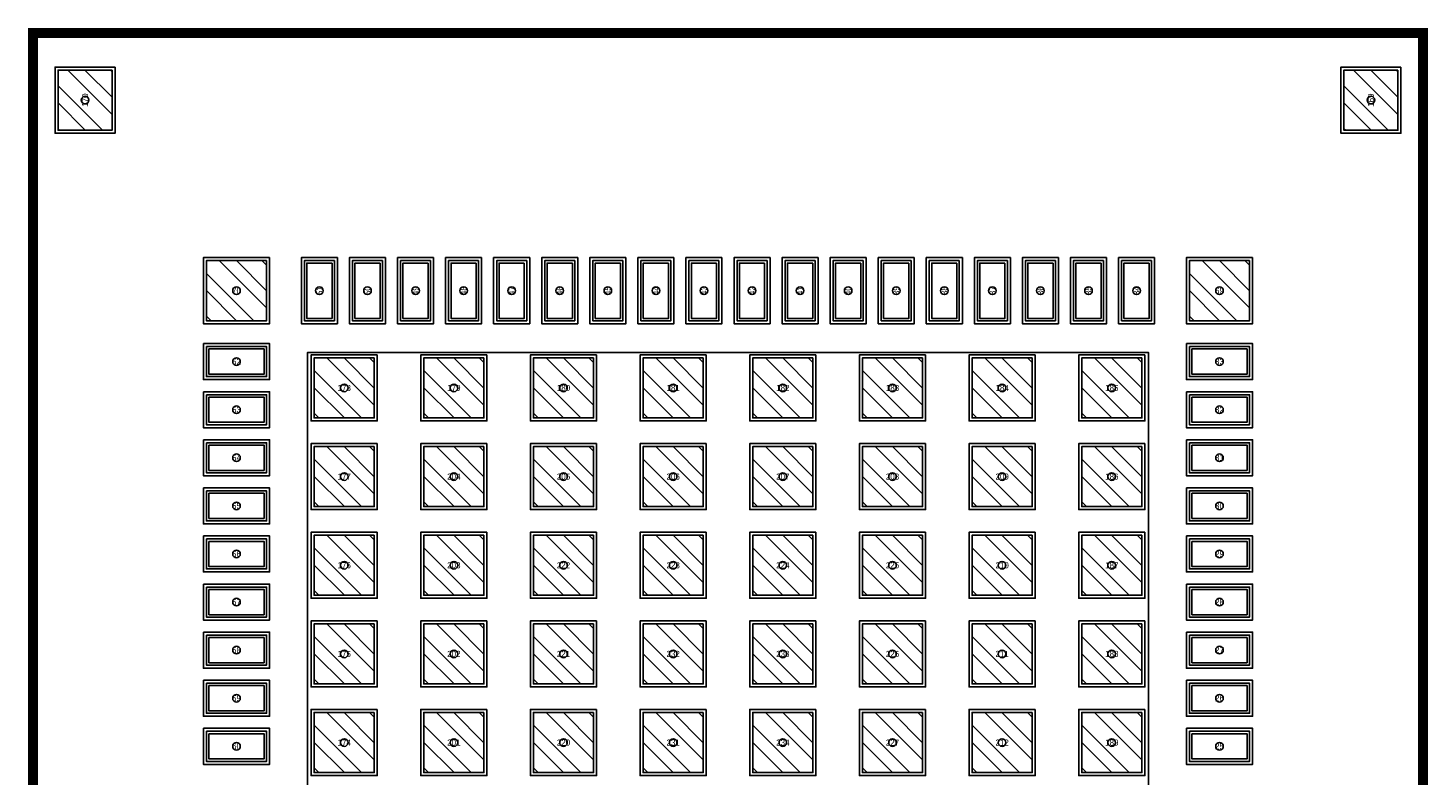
# Model space of a CAD drawing. Header units: metres. Extents: x -11.6 to 11.6, y -12.4 to 11.1.
# Tile 2 of 2: x -11.6 to 11.6, y -1.3 to 11.1. Entities that reach past the tile are written whole.
import ezdxf
from ezdxf.enums import TextEntityAlignment as Align

# ---------------------------------------------------------------- set-up
doc = ezdxf.new("R2010")
doc.units = ezdxf.units.M

msp = doc.modelspace()

# ---------------------------------------------------------------- linework, layer by layer
at = {"layer": 'DRAWING'}
msp.add_lwpolyline([(-11.5, 11), (11.5, 11), (11.5, -11), (-11.5, -11), (-11.5, 11)], dxfattribs=at)
at = {"layer": 'PAD'}
for points in [[(-10.25, 10.45), (-10.25, 9.45), (-11.15, 9.45), (-11.15, 10.45), (-10.25, 10.45)], [(11.15, 10.45), (11.15, 9.45), (10.25, 9.45), (10.25, 10.45), (11.15, 10.45)], [(-7.68, 7.28), (-7.68, 6.28), (-8.68, 6.28), (-8.68, 7.28), (-7.68, 7.28)], [(-6.55, 7.28), (-6.55, 6.28), (-7.05, 6.28), (-7.05, 7.28), (-6.55, 7.28)], [(-5.75, 7.28), (-5.75, 6.28), (-6.25, 6.28), (-6.25, 7.28), (-5.75, 7.28)], [(-4.95, 7.28), (-4.95, 6.28), (-5.45, 6.28), (-5.45, 7.28), (-4.95, 7.28)], [(-4.15, 7.28), (-4.15, 6.28), (-4.65, 6.28), (-4.65, 7.28), (-4.15, 7.28)], [(-3.35, 7.28), (-3.35, 6.28), (-3.85, 6.28), (-3.85, 7.28), (-3.35, 7.28)], [(-2.55, 7.28), (-2.55, 6.28), (-3.05, 6.28), (-3.05, 7.28), (-2.55, 7.28)], [(-1.75, 7.28), (-1.75, 6.28), (-2.25, 6.28), (-2.25, 7.28), (-1.75, 7.28)], [(-0.95, 7.28), (-0.95, 6.28), (-1.45, 6.28), (-1.45, 7.28), (-0.95, 7.28)], [(-0.15, 7.28), (-0.15, 6.28), (-0.65, 6.28), (-0.65, 7.28), (-0.15, 7.28)], [(0.65, 7.28), (0.65, 6.28), (0.15, 6.28), (0.15, 7.28), (0.65, 7.28)], [(1.45, 7.28), (1.45, 6.28), (0.95, 6.28), (0.95, 7.28), (1.45, 7.28)], [(2.25, 7.28), (2.25, 6.28), (1.75, 6.28), (1.75, 7.28), (2.25, 7.28)], [(3.05, 7.28), (3.05, 6.28), (2.55, 6.28), (2.55, 7.28), (3.05, 7.28)], [(3.85, 7.28), (3.85, 6.28), (3.35, 6.28), (3.35, 7.28), (3.85, 7.28)], [(4.65, 7.28), (4.65, 6.28), (4.15, 6.28), (4.15, 7.28), (4.65, 7.28)], [(5.45, 7.28), (5.45, 6.28), (4.95, 6.28), (4.95, 7.28), (5.45, 7.28)], [(6.25, 7.28), (6.25, 6.28), (5.75, 6.28), (5.75, 7.28), (6.25, 7.28)], [(7.05, 7.28), (7.05, 6.28), (6.55, 6.28), (6.55, 7.28), (7.05, 7.28)], [(8.68, 7.28), (8.68, 6.28), (7.68, 6.28), (7.68, 7.28), (8.68, 7.28)], [(-8.68, 5.85), (-7.68, 5.85), (-7.68, 5.35), (-8.68, 5.35), (-8.68, 5.85)], [(7.68, 5.85), (8.68, 5.85), (8.68, 5.35), (7.68, 5.35), (7.68, 5.85)], [(-5.8875, 5.6625), (-5.8875, 4.6625), (-6.8875, 4.6625), (-6.8875, 5.6625), (-5.8875, 5.6625)], [(-4.0625, 5.6625), (-4.0625, 4.6625), (-5.0625, 4.6625), (-5.0625, 5.6625), (-4.0625, 5.6625)], [(-2.2375, 5.6625), (-2.2375, 4.6625), (-3.2375, 4.6625), (-3.2375, 5.6625), (-2.2375, 5.6625)], [(-0.4125, 5.6625), (-0.4125, 4.6625), (-1.4125, 4.6625), (-1.4125, 5.6625), (-0.4125, 5.6625)], [(1.4125, 5.6625), (1.4125, 4.6625), (0.4125, 4.6625), (0.4125, 5.6625), (1.4125, 5.6625)], [(3.2375, 5.6625), (3.2375, 4.6625), (2.2375, 4.6625), (2.2375, 5.6625), (3.2375, 5.6625)], [(5.0625, 5.6625), (5.0625, 4.6625), (4.0625, 4.6625), (4.0625, 5.6625), (5.0625, 5.6625)], [(6.8875, 5.6625), (6.8875, 4.6625), (5.8875, 4.6625), (5.8875, 5.6625), (6.8875, 5.6625)], [(-8.68, 5.05), (-7.68, 5.05), (-7.68, 4.55), (-8.68, 4.55), (-8.68, 5.05)], [(7.68, 5.05), (8.68, 5.05), (8.68, 4.55), (7.68, 4.55), (7.68, 5.05)], [(-8.68, 4.25), (-7.68, 4.25), (-7.68, 3.75), (-8.68, 3.75), (-8.68, 4.25)], [(7.68, 4.25), (8.68, 4.25), (8.68, 3.75), (7.68, 3.75), (7.68, 4.25)], [(-5.8875, 4.1875), (-5.8875, 3.1875), (-6.8875, 3.1875), (-6.8875, 4.1875), (-5.8875, 4.1875)], [(-4.0625, 4.1875), (-4.0625, 3.1875), (-5.0625, 3.1875), (-5.0625, 4.1875), (-4.0625, 4.1875)], [(-2.2375, 4.1875), (-2.2375, 3.1875), (-3.2375, 3.1875), (-3.2375, 4.1875), (-2.2375, 4.1875)], [(-0.4125, 4.1875), (-0.4125, 3.1875), (-1.4125, 3.1875), (-1.4125, 4.1875), (-0.4125, 4.1875)], [(1.4125, 4.1875), (1.4125, 3.1875), (0.4125, 3.1875), (0.4125, 4.1875), (1.4125, 4.1875)], [(3.2375, 4.1875), (3.2375, 3.1875), (2.2375, 3.1875), (2.2375, 4.1875), (3.2375, 4.1875)], [(5.0625, 4.1875), (5.0625, 3.1875), (4.0625, 3.1875), (4.0625, 4.1875), (5.0625, 4.1875)], [(6.8875, 4.1875), (6.8875, 3.1875), (5.8875, 3.1875), (5.8875, 4.1875), (6.8875, 4.1875)], [(-8.68, 3.45), (-7.68, 3.45), (-7.68, 2.95), (-8.68, 2.95), (-8.68, 3.45)], [(7.68, 3.45), (8.68, 3.45), (8.68, 2.95), (7.68, 2.95), (7.68, 3.45)], [(-8.68, 2.65), (-7.68, 2.65), (-7.68, 2.15), (-8.68, 2.15), (-8.68, 2.65)], [(-5.8875, 2.7125), (-5.8875, 1.7125), (-6.8875, 1.7125), (-6.8875, 2.7125), (-5.8875, 2.7125)], [(-4.0625, 2.7125), (-4.0625, 1.7125), (-5.0625, 1.7125), (-5.0625, 2.7125), (-4.0625, 2.7125)], [(-2.2375, 2.7125), (-2.2375, 1.7125), (-3.2375, 1.7125), (-3.2375, 2.7125), (-2.2375, 2.7125)], [(-0.4125, 2.7125), (-0.4125, 1.7125), (-1.4125, 1.7125), (-1.4125, 2.7125), (-0.4125, 2.7125)], [(1.4125, 2.7125), (1.4125, 1.7125), (0.4125, 1.7125), (0.4125, 2.7125), (1.4125, 2.7125)], [(3.2375, 2.7125), (3.2375, 1.7125), (2.2375, 1.7125), (2.2375, 2.7125), (3.2375, 2.7125)], [(5.0625, 2.7125), (5.0625, 1.7125), (4.0625, 1.7125), (4.0625, 2.7125), (5.0625, 2.7125)], [(6.8875, 2.7125), (6.8875, 1.7125), (5.8875, 1.7125), (5.8875, 2.7125), (6.8875, 2.7125)], [(7.68, 2.65), (8.68, 2.65), (8.68, 2.15), (7.68, 2.15), (7.68, 2.65)], [(-8.68, 1.85), (-7.68, 1.85), (-7.68, 1.35), (-8.68, 1.35), (-8.68, 1.85)], [(7.68, 1.85), (8.68, 1.85), (8.68, 1.35), (7.68, 1.35), (7.68, 1.85)], [(-5.8875, 1.2375), (-5.8875, 0.2375), (-6.8875, 0.2375), (-6.8875, 1.2375), (-5.8875, 1.2375)], [(-4.0625, 1.2375), (-4.0625, 0.2375), (-5.0625, 0.2375), (-5.0625, 1.2375), (-4.0625, 1.2375)], [(-2.2375, 1.2375), (-2.2375, 0.2375), (-3.2375, 0.2375), (-3.2375, 1.2375), (-2.2375, 1.2375)], [(-0.4125, 1.2375), (-0.4125, 0.2375), (-1.4125, 0.2375), (-1.4125, 1.2375), (-0.4125, 1.2375)], [(1.4125, 1.2375), (1.4125, 0.2375), (0.4125, 0.2375), (0.4125, 1.2375), (1.4125, 1.2375)], [(3.2375, 1.2375), (3.2375, 0.2375), (2.2375, 0.2375), (2.2375, 1.2375), (3.2375, 1.2375)], [(5.0625, 1.2375), (5.0625, 0.2375), (4.0625, 0.2375), (4.0625, 1.2375), (5.0625, 1.2375)], [(6.8875, 1.2375), (6.8875, 0.2375), (5.8875, 0.2375), (5.8875, 1.2375), (6.8875, 1.2375)], [(-8.68, 1.05), (-7.68, 1.05), (-7.68, 0.55), (-8.68, 0.55), (-8.68, 1.05)], [(7.68, 1.05), (8.68, 1.05), (8.68, 0.55), (7.68, 0.55), (7.68, 1.05)], [(-8.68, 0.25), (-7.68, 0.25), (-7.68, -0.25), (-8.68, -0.25), (-8.68, 0.25)], [(7.68, 0.25), (8.68, 0.25), (8.68, -0.25), (7.68, -0.25), (7.68, 0.25)], [(-5.8875, -0.2375), (-5.8875, -1.2375), (-6.8875, -1.2375), (-6.8875, -0.2375), (-5.8875, -0.2375)], [(-4.0625, -0.2375), (-4.0625, -1.2375), (-5.0625, -1.2375), (-5.0625, -0.2375), (-4.0625, -0.2375)], [(-2.2375, -0.2375), (-2.2375, -1.2375), (-3.2375, -1.2375), (-3.2375, -0.2375), (-2.2375, -0.2375)], [(-0.4125, -0.2375), (-0.4125, -1.2375), (-1.4125, -1.2375), (-1.4125, -0.2375), (-0.4125, -0.2375)], [(1.4125, -0.2375), (1.4125, -1.2375), (0.4125, -1.2375), (0.4125, -0.2375), (1.4125, -0.2375)], [(3.2375, -0.2375), (3.2375, -1.2375), (2.2375, -1.2375), (2.2375, -0.2375), (3.2375, -0.2375)], [(5.0625, -0.2375), (5.0625, -1.2375), (4.0625, -1.2375), (4.0625, -0.2375), (5.0625, -0.2375)], [(6.8875, -0.2375), (6.8875, -1.2375), (5.8875, -1.2375), (5.8875, -0.2375), (6.8875, -0.2375)], [(-8.68, -0.55), (-7.68, -0.55), (-7.68, -1.05), (-8.68, -1.05), (-8.68, -0.55)], [(7.68, -0.55), (8.68, -0.55), (8.68, -1.05), (7.68, -1.05), (7.68, -0.55)]]:
    msp.add_lwpolyline(points, dxfattribs=at)
at = {"layer": 'PASTE_MASK'}
for points in [[(-10.9875, 10.45), (-10.25, 9.7125), (-10.25, 9.45), (-10.4125, 9.45), (-11.15, 10.1875), (-11.15, 10.45), (-10.9875, 10.45)], [(-10.25, 9.9975), (-10.7025, 10.45), (-10.2775, 10.45), (-10.25, 10.4225), (-10.25, 9.9975)], [(10.4125, 10.45), (11.15, 9.7125), (11.15, 9.45), (10.9875, 9.45), (10.25, 10.1875), (10.25, 10.45), (10.4125, 10.45)], [(11.15, 9.9975), (10.6975, 10.45), (11.1225, 10.45), (11.15, 10.4225), (11.15, 9.9975)], [(-11.15, 9.9025), (-10.6975, 9.45), (-11.125, 9.45), (-11.15, 9.475), (-11.15, 9.9025)], [(10.25, 9.9025), (10.7025, 9.45), (10.275, 9.45), (10.25, 9.475), (10.25, 9.9025)], [(-8.4675, 7.28), (-7.68, 6.4925), (-7.68, 6.28), (-7.8925, 6.28), (-8.68, 7.0675), (-8.68, 7.28), (-8.4675, 7.28)], [(-7.68, 6.7775), (-8.1825, 7.28), (-7.7575, 7.28), (-7.68, 7.2025), (-7.68, 6.7775)], [(-6.59, 7.24), (-6.59, 6.32), (-7.01, 6.32), (-7.01, 7.24), (-6.59, 7.24)], [(-5.79, 7.24), (-5.79, 6.32), (-6.21, 6.32), (-6.21, 7.24), (-5.79, 7.24)], [(-4.99, 7.24), (-4.99, 6.32), (-5.41, 6.32), (-5.41, 7.24), (-4.99, 7.24)], [(-4.19, 7.24), (-4.19, 6.32), (-4.61, 6.32), (-4.61, 7.24), (-4.19, 7.24)], [(-3.39, 7.24), (-3.39, 6.32), (-3.81, 6.32), (-3.81, 7.24), (-3.39, 7.24)], [(-2.59, 7.24), (-2.59, 6.32), (-3.01, 6.32), (-3.01, 7.24), (-2.59, 7.24)], [(-1.79, 7.24), (-1.79, 6.32), (-2.21, 6.32), (-2.21, 7.24), (-1.79, 7.24)], [(-0.99, 7.24), (-0.99, 6.32), (-1.41, 6.32), (-1.41, 7.24), (-0.99, 7.24)], [(-0.19, 7.24), (-0.19, 6.32), (-0.61, 6.32), (-0.61, 7.24), (-0.19, 7.24)], [(0.61, 7.24), (0.61, 6.32), (0.19, 6.32), (0.19, 7.24), (0.61, 7.24)], [(1.41, 7.24), (1.41, 6.32), (0.99, 6.32), (0.99, 7.24), (1.41, 7.24)], [(2.21, 7.24), (2.21, 6.32), (1.79, 6.32), (1.79, 7.24), (2.21, 7.24)], [(3.01, 7.24), (3.01, 6.32), (2.59, 6.32), (2.59, 7.24), (3.01, 7.24)], [(3.81, 7.24), (3.81, 6.32), (3.39, 6.32), (3.39, 7.24), (3.81, 7.24)], [(4.61, 7.24), (4.61, 6.32), (4.19, 6.32), (4.19, 7.24), (4.61, 7.24)], [(5.41, 7.24), (5.41, 6.32), (4.99, 6.32), (4.99, 7.24), (5.41, 7.24)], [(6.21, 7.24), (6.21, 6.32), (5.79, 6.32), (5.79, 7.24), (6.21, 7.24)], [(7.01, 7.24), (7.01, 6.32), (6.59, 6.32), (6.59, 7.24), (7.01, 7.24)], [(7.8925, 7.28), (8.68, 6.4925), (8.68, 6.28), (8.4675, 6.28), (7.68, 7.0675), (7.68, 7.28), (7.8925, 7.28)], [(8.68, 6.7775), (8.1775, 7.28), (8.6025, 7.28), (8.68, 7.2025), (8.68, 6.7775)], [(-8.68, 6.7825), (-8.1775, 6.28), (-8.6025, 6.28), (-8.68, 6.3575), (-8.68, 6.7825)], [(7.68, 6.7825), (8.1825, 6.28), (7.7575, 6.28), (7.68, 6.3575), (7.68, 6.7825)], [(-8.64, 5.81), (-7.72, 5.81), (-7.72, 5.39), (-8.64, 5.39), (-8.64, 5.81)], [(-6.675, 5.6625), (-5.8875, 4.875), (-5.8875, 4.6625), (-6.1, 4.6625), (-6.8875, 5.45), (-6.8875, 5.6625), (-6.675, 5.6625)], [(-5.8875, 5.16), (-6.39, 5.6625), (-5.965, 5.6625), (-5.8875, 5.585), (-5.8875, 5.16)], [(-4.85, 5.6625), (-4.0625, 4.875), (-4.0625, 4.6625), (-4.275, 4.6625), (-5.0625, 5.45), (-5.0625, 5.6625), (-4.85, 5.6625)], [(-4.0625, 5.16), (-4.565, 5.6625), (-4.14, 5.6625), (-4.0625, 5.585), (-4.0625, 5.16)], [(-3.025, 5.6625), (-2.2375, 4.875), (-2.2375, 4.6625), (-2.45, 4.6625), (-3.2375, 5.45), (-3.2375, 5.6625), (-3.025, 5.6625)], [(-2.2375, 5.16), (-2.74, 5.6625), (-2.315, 5.6625), (-2.2375, 5.585), (-2.2375, 5.16)], [(-1.2, 5.6625), (-0.4125, 4.875), (-0.4125, 4.6625), (-0.625, 4.6625), (-1.4125, 5.45), (-1.4125, 5.6625), (-1.2, 5.6625)], [(-0.4125, 5.16), (-0.915, 5.6625), (-0.49, 5.6625), (-0.4125, 5.585), (-0.4125, 5.16)], [(0.625, 5.6625), (1.4125, 4.875), (1.4125, 4.6625), (1.2, 4.6625), (0.4125, 5.45), (0.4125, 5.6625), (0.625, 5.6625)], [(1.4125, 5.16), (0.91, 5.6625), (1.335, 5.6625), (1.4125, 5.585), (1.4125, 5.16)], [(2.45, 5.6625), (3.2375, 4.875), (3.2375, 4.6625), (3.025, 4.6625), (2.2375, 5.45), (2.2375, 5.6625), (2.45, 5.6625)], [(3.2375, 5.16), (2.735, 5.6625), (3.16, 5.6625), (3.2375, 5.585), (3.2375, 5.16)], [(4.275, 5.6625), (5.0625, 4.875), (5.0625, 4.6625), (4.85, 4.6625), (4.0625, 5.45), (4.0625, 5.6625), (4.275, 5.6625)], [(5.0625, 5.16), (4.56, 5.6625), (4.985, 5.6625), (5.0625, 5.585), (5.0625, 5.16)], [(6.1, 5.6625), (6.8875, 4.875), (6.8875, 4.6625), (6.675, 4.6625), (5.8875, 5.45), (5.8875, 5.6625), (6.1, 5.6625)], [(6.8875, 5.16), (6.385, 5.6625), (6.81, 5.6625), (6.8875, 5.585), (6.8875, 5.16)], [(7.72, 5.81), (8.64, 5.81), (8.64, 5.39), (7.72, 5.39), (7.72, 5.81)], [(-6.8875, 5.165), (-6.385, 4.6625), (-6.81, 4.6625), (-6.8875, 4.74), (-6.8875, 5.165)], [(-5.0625, 5.165), (-4.56, 4.6625), (-4.985, 4.6625), (-5.0625, 4.74), (-5.0625, 5.165)], [(-3.2375, 5.165), (-2.735, 4.6625), (-3.16, 4.6625), (-3.2375, 4.74), (-3.2375, 5.165)], [(-1.4125, 5.165), (-0.91, 4.6625), (-1.335, 4.6625), (-1.4125, 4.74), (-1.4125, 5.165)], [(0.4125, 5.165), (0.915, 4.6625), (0.49, 4.6625), (0.4125, 4.74), (0.4125, 5.165)], [(2.2375, 5.165), (2.74, 4.6625), (2.315, 4.6625), (2.2375, 4.74), (2.2375, 5.165)], [(4.0625, 5.165), (4.565, 4.6625), (4.14, 4.6625), (4.0625, 4.74), (4.0625, 5.165)], [(5.8875, 5.165), (6.39, 4.6625), (5.965, 4.6625), (5.8875, 4.74), (5.8875, 5.165)], [(-8.64, 5.01), (-7.72, 5.01), (-7.72, 4.59), (-8.64, 4.59), (-8.64, 5.01)], [(7.72, 5.01), (8.64, 5.01), (8.64, 4.59), (7.72, 4.59), (7.72, 5.01)], [(-8.64, 4.21), (-7.72, 4.21), (-7.72, 3.79), (-8.64, 3.79), (-8.64, 4.21)], [(7.72, 4.21), (8.64, 4.21), (8.64, 3.79), (7.72, 3.79), (7.72, 4.21)], [(-6.675, 4.1875), (-5.8875, 3.4), (-5.8875, 3.1875), (-6.1, 3.1875), (-6.8875, 3.975), (-6.8875, 4.1875), (-6.675, 4.1875)], [(-5.8875, 3.685), (-6.39, 4.1875), (-5.965, 4.1875), (-5.8875, 4.11), (-5.8875, 3.685)], [(-4.85, 4.1875), (-4.0625, 3.4), (-4.0625, 3.1875), (-4.275, 3.1875), (-5.0625, 3.975), (-5.0625, 4.1875), (-4.85, 4.1875)], [(-4.0625, 3.685), (-4.565, 4.1875), (-4.14, 4.1875), (-4.0625, 4.11), (-4.0625, 3.685)], [(-3.025, 4.1875), (-2.2375, 3.4), (-2.2375, 3.1875), (-2.45, 3.1875), (-3.2375, 3.975), (-3.2375, 4.1875), (-3.025, 4.1875)], [(-2.2375, 3.685), (-2.74, 4.1875), (-2.315, 4.1875), (-2.2375, 4.11), (-2.2375, 3.685)], [(-1.2, 4.1875), (-0.4125, 3.4), (-0.4125, 3.1875), (-0.625, 3.1875), (-1.4125, 3.975), (-1.4125, 4.1875), (-1.2, 4.1875)], [(-0.4125, 3.685), (-0.915, 4.1875), (-0.49, 4.1875), (-0.4125, 4.11), (-0.4125, 3.685)], [(0.625, 4.1875), (1.4125, 3.4), (1.4125, 3.1875), (1.2, 3.1875), (0.4125, 3.975), (0.4125, 4.1875), (0.625, 4.1875)], [(1.4125, 3.685), (0.91, 4.1875), (1.335, 4.1875), (1.4125, 4.11), (1.4125, 3.685)], [(2.45, 4.1875), (3.2375, 3.4), (3.2375, 3.1875), (3.025, 3.1875), (2.2375, 3.975), (2.2375, 4.1875), (2.45, 4.1875)], [(3.2375, 3.685), (2.735, 4.1875), (3.16, 4.1875), (3.2375, 4.11), (3.2375, 3.685)], [(4.275, 4.1875), (5.0625, 3.4), (5.0625, 3.1875), (4.85, 3.1875), (4.0625, 3.975), (4.0625, 4.1875), (4.275, 4.1875)], [(5.0625, 3.685), (4.56, 4.1875), (4.985, 4.1875), (5.0625, 4.11), (5.0625, 3.685)], [(6.1, 4.1875), (6.8875, 3.4), (6.8875, 3.1875), (6.675, 3.1875), (5.8875, 3.975), (5.8875, 4.1875), (6.1, 4.1875)], [(6.8875, 3.685), (6.385, 4.1875), (6.81, 4.1875), (6.8875, 4.11), (6.8875, 3.685)], [(-6.8875, 3.69), (-6.385, 3.1875), (-6.81, 3.1875), (-6.8875, 3.265), (-6.8875, 3.69)], [(-5.0625, 3.69), (-4.56, 3.1875), (-4.985, 3.1875), (-5.0625, 3.265), (-5.0625, 3.69)], [(-3.2375, 3.69), (-2.735, 3.1875), (-3.16, 3.1875), (-3.2375, 3.265), (-3.2375, 3.69)], [(-1.4125, 3.69), (-0.91, 3.1875), (-1.335, 3.1875), (-1.4125, 3.265), (-1.4125, 3.69)], [(0.4125, 3.69), (0.915, 3.1875), (0.49, 3.1875), (0.4125, 3.265), (0.4125, 3.69)], [(2.2375, 3.69), (2.74, 3.1875), (2.315, 3.1875), (2.2375, 3.265), (2.2375, 3.69)], [(4.0625, 3.69), (4.565, 3.1875), (4.14, 3.1875), (4.0625, 3.265), (4.0625, 3.69)], [(5.8875, 3.69), (6.39, 3.1875), (5.965, 3.1875), (5.8875, 3.265), (5.8875, 3.69)], [(-8.64, 3.41), (-7.72, 3.41), (-7.72, 2.99), (-8.64, 2.99), (-8.64, 3.41)], [(7.72, 3.41), (8.64, 3.41), (8.64, 2.99), (7.72, 2.99), (7.72, 3.41)], [(-8.64, 2.61), (-7.72, 2.61), (-7.72, 2.19), (-8.64, 2.19), (-8.64, 2.61)], [(-6.675, 2.7125), (-5.8875, 1.925), (-5.8875, 1.7125), (-6.1, 1.7125), (-6.8875, 2.5), (-6.8875, 2.7125), (-6.675, 2.7125)], [(-5.8875, 2.21), (-6.39, 2.7125), (-5.965, 2.7125), (-5.8875, 2.635), (-5.8875, 2.21)], [(-4.85, 2.7125), (-4.0625, 1.925), (-4.0625, 1.7125), (-4.275, 1.7125), (-5.0625, 2.5), (-5.0625, 2.7125), (-4.85, 2.7125)], [(-4.0625, 2.21), (-4.565, 2.7125), (-4.14, 2.7125), (-4.0625, 2.635), (-4.0625, 2.21)], [(-3.025, 2.7125), (-2.2375, 1.925), (-2.2375, 1.7125), (-2.45, 1.7125), (-3.2375, 2.5), (-3.2375, 2.7125), (-3.025, 2.7125)], [(-2.2375, 2.21), (-2.74, 2.7125), (-2.315, 2.7125), (-2.2375, 2.635), (-2.2375, 2.21)], [(-1.2, 2.7125), (-0.4125, 1.925), (-0.4125, 1.7125), (-0.625, 1.7125), (-1.4125, 2.5), (-1.4125, 2.7125), (-1.2, 2.7125)], [(-0.4125, 2.21), (-0.915, 2.7125), (-0.49, 2.7125), (-0.4125, 2.635), (-0.4125, 2.21)], [(0.625, 2.7125), (1.4125, 1.925), (1.4125, 1.7125), (1.2, 1.7125), (0.4125, 2.5), (0.4125, 2.7125), (0.625, 2.7125)], [(1.4125, 2.21), (0.91, 2.7125), (1.335, 2.7125), (1.4125, 2.635), (1.4125, 2.21)], [(2.45, 2.7125), (3.2375, 1.925), (3.2375, 1.7125), (3.025, 1.7125), (2.2375, 2.5), (2.2375, 2.7125), (2.45, 2.7125)], [(3.2375, 2.21), (2.735, 2.7125), (3.16, 2.7125), (3.2375, 2.635), (3.2375, 2.21)], [(4.275, 2.7125), (5.0625, 1.925), (5.0625, 1.7125), (4.85, 1.7125), (4.0625, 2.5), (4.0625, 2.7125), (4.275, 2.7125)], [(5.0625, 2.21), (4.56, 2.7125), (4.985, 2.7125), (5.0625, 2.635), (5.0625, 2.21)], [(6.1, 2.7125), (6.8875, 1.925), (6.8875, 1.7125), (6.675, 1.7125), (5.8875, 2.5), (5.8875, 2.7125), (6.1, 2.7125)], [(6.8875, 2.21), (6.385, 2.7125), (6.81, 2.7125), (6.8875, 2.635), (6.8875, 2.21)], [(7.72, 2.61), (8.64, 2.61), (8.64, 2.19), (7.72, 2.19), (7.72, 2.61)], [(-6.8875, 2.215), (-6.385, 1.7125), (-6.81, 1.7125), (-6.8875, 1.79), (-6.8875, 2.215)], [(-5.0625, 2.215), (-4.56, 1.7125), (-4.985, 1.7125), (-5.0625, 1.79), (-5.0625, 2.215)], [(-3.2375, 2.215), (-2.735, 1.7125), (-3.16, 1.7125), (-3.2375, 1.79), (-3.2375, 2.215)], [(-1.4125, 2.215), (-0.91, 1.7125), (-1.335, 1.7125), (-1.4125, 1.79), (-1.4125, 2.215)], [(0.4125, 2.215), (0.915, 1.7125), (0.49, 1.7125), (0.4125, 1.79), (0.4125, 2.215)], [(2.2375, 2.215), (2.74, 1.7125), (2.315, 1.7125), (2.2375, 1.79), (2.2375, 2.215)], [(4.0625, 2.215), (4.565, 1.7125), (4.14, 1.7125), (4.0625, 1.79), (4.0625, 2.215)], [(5.8875, 2.215), (6.39, 1.7125), (5.965, 1.7125), (5.8875, 1.79), (5.8875, 2.215)], [(-8.64, 1.81), (-7.72, 1.81), (-7.72, 1.39), (-8.64, 1.39), (-8.64, 1.81)], [(7.72, 1.81), (8.64, 1.81), (8.64, 1.39), (7.72, 1.39), (7.72, 1.81)], [(-6.675, 1.2375), (-5.8875, 0.45), (-5.8875, 0.2375), (-6.1, 0.2375), (-6.8875, 1.025), (-6.8875, 1.2375), (-6.675, 1.2375)], [(-5.8875, 0.735), (-6.39, 1.2375), (-5.965, 1.2375), (-5.8875, 1.16), (-5.8875, 0.735)], [(-4.85, 1.2375), (-4.0625, 0.45), (-4.0625, 0.2375), (-4.275, 0.2375), (-5.0625, 1.025), (-5.0625, 1.2375), (-4.85, 1.2375)], [(-4.0625, 0.735), (-4.565, 1.2375), (-4.14, 1.2375), (-4.0625, 1.16), (-4.0625, 0.735)], [(-3.025, 1.2375), (-2.2375, 0.45), (-2.2375, 0.2375), (-2.45, 0.2375), (-3.2375, 1.025), (-3.2375, 1.2375), (-3.025, 1.2375)], [(-2.2375, 0.735), (-2.74, 1.2375), (-2.315, 1.2375), (-2.2375, 1.16), (-2.2375, 0.735)], [(-1.2, 1.2375), (-0.4125, 0.45), (-0.4125, 0.2375), (-0.625, 0.2375), (-1.4125, 1.025), (-1.4125, 1.2375), (-1.2, 1.2375)], [(-0.4125, 0.735), (-0.915, 1.2375), (-0.49, 1.2375), (-0.4125, 1.16), (-0.4125, 0.735)], [(0.625, 1.2375), (1.4125, 0.45), (1.4125, 0.2375), (1.2, 0.2375), (0.4125, 1.025), (0.4125, 1.2375), (0.625, 1.2375)], [(1.4125, 0.735), (0.91, 1.2375), (1.335, 1.2375), (1.4125, 1.16), (1.4125, 0.735)], [(2.45, 1.2375), (3.2375, 0.45), (3.2375, 0.2375), (3.025, 0.2375), (2.2375, 1.025), (2.2375, 1.2375), (2.45, 1.2375)], [(3.2375, 0.735), (2.735, 1.2375), (3.16, 1.2375), (3.2375, 1.16), (3.2375, 0.735)], [(4.275, 1.2375), (5.0625, 0.45), (5.0625, 0.2375), (4.85, 0.2375), (4.0625, 1.025), (4.0625, 1.2375), (4.275, 1.2375)], [(5.0625, 0.735), (4.56, 1.2375), (4.985, 1.2375), (5.0625, 1.16), (5.0625, 0.735)], [(6.1, 1.2375), (6.8875, 0.45), (6.8875, 0.2375), (6.675, 0.2375), (5.8875, 1.025), (5.8875, 1.2375), (6.1, 1.2375)], [(6.8875, 0.735), (6.385, 1.2375), (6.81, 1.2375), (6.8875, 1.16), (6.8875, 0.735)], [(-8.64, 1.01), (-7.72, 1.01), (-7.72, 0.59), (-8.64, 0.59), (-8.64, 1.01)], [(7.72, 1.01), (8.64, 1.01), (8.64, 0.59), (7.72, 0.59), (7.72, 1.01)], [(-6.8875, 0.74), (-6.385, 0.2375), (-6.81, 0.2375), (-6.8875, 0.315), (-6.8875, 0.74)], [(-5.0625, 0.74), (-4.56, 0.2375), (-4.985, 0.2375), (-5.0625, 0.315), (-5.0625, 0.74)], [(-3.2375, 0.74), (-2.735, 0.2375), (-3.16, 0.2375), (-3.2375, 0.315), (-3.2375, 0.74)], [(-1.4125, 0.74), (-0.91, 0.2375), (-1.335, 0.2375), (-1.4125, 0.315), (-1.4125, 0.74)], [(0.4125, 0.74), (0.915, 0.2375), (0.49, 0.2375), (0.4125, 0.315), (0.4125, 0.74)], [(2.2375, 0.74), (2.74, 0.2375), (2.315, 0.2375), (2.2375, 0.315), (2.2375, 0.74)], [(4.0625, 0.74), (4.565, 0.2375), (4.14, 0.2375), (4.0625, 0.315), (4.0625, 0.74)], [(5.8875, 0.74), (6.39, 0.2375), (5.965, 0.2375), (5.8875, 0.315), (5.8875, 0.74)], [(-8.64, 0.21), (-7.72, 0.21), (-7.72, -0.21), (-8.64, -0.21), (-8.64, 0.21)], [(7.72, 0.21), (8.64, 0.21), (8.64, -0.21), (7.72, -0.21), (7.72, 0.21)], [(-6.675, -0.2375), (-5.8875, -1.025), (-5.8875, -1.2375), (-6.1, -1.2375), (-6.8875, -0.45), (-6.8875, -0.2375), (-6.675, -0.2375)], [(-5.8875, -0.74), (-6.39, -0.2375), (-5.965, -0.2375), (-5.8875, -0.315), (-5.8875, -0.74)], [(-4.85, -0.2375), (-4.0625, -1.025), (-4.0625, -1.2375), (-4.275, -1.2375), (-5.0625, -0.45), (-5.0625, -0.2375), (-4.85, -0.2375)], [(-4.0625, -0.74), (-4.565, -0.2375), (-4.14, -0.2375), (-4.0625, -0.315), (-4.0625, -0.74)], [(-3.025, -0.2375), (-2.2375, -1.025), (-2.2375, -1.2375), (-2.45, -1.2375), (-3.2375, -0.45), (-3.2375, -0.2375), (-3.025, -0.2375)], [(-2.2375, -0.74), (-2.74, -0.2375), (-2.315, -0.2375), (-2.2375, -0.315), (-2.2375, -0.74)], [(-1.2, -0.2375), (-0.4125, -1.025), (-0.4125, -1.2375), (-0.625, -1.2375), (-1.4125, -0.45), (-1.4125, -0.2375), (-1.2, -0.2375)], [(-0.4125, -0.74), (-0.915, -0.2375), (-0.49, -0.2375), (-0.4125, -0.315), (-0.4125, -0.74)], [(0.625, -0.2375), (1.4125, -1.025), (1.4125, -1.2375), (1.2, -1.2375), (0.4125, -0.45), (0.4125, -0.2375), (0.625, -0.2375)], [(1.4125, -0.74), (0.91, -0.2375), (1.335, -0.2375), (1.4125, -0.315), (1.4125, -0.74)], [(2.45, -0.2375), (3.2375, -1.025), (3.2375, -1.2375), (3.025, -1.2375), (2.2375, -0.45), (2.2375, -0.2375), (2.45, -0.2375)], [(3.2375, -0.74), (2.735, -0.2375), (3.16, -0.2375), (3.2375, -0.315), (3.2375, -0.74)], [(4.275, -0.2375), (5.0625, -1.025), (5.0625, -1.2375), (4.85, -1.2375), (4.0625, -0.45), (4.0625, -0.2375), (4.275, -0.2375)], [(5.0625, -0.74), (4.56, -0.2375), (4.985, -0.2375), (5.0625, -0.315), (5.0625, -0.74)], [(6.1, -0.2375), (6.8875, -1.025), (6.8875, -1.2375), (6.675, -1.2375), (5.8875, -0.45), (5.8875, -0.2375), (6.1, -0.2375)], [(6.8875, -0.74), (6.385, -0.2375), (6.81, -0.2375), (6.8875, -0.315), (6.8875, -0.74)], [(-8.64, -0.59), (-7.72, -0.59), (-7.72, -1.01), (-8.64, -1.01), (-8.64, -0.59)], [(7.72, -0.59), (8.64, -0.59), (8.64, -1.01), (7.72, -1.01), (7.72, -0.59)], [(-6.8875, -0.735), (-6.385, -1.2375), (-6.81, -1.2375), (-6.8875, -1.16), (-6.8875, -0.735)], [(-5.0625, -0.735), (-4.56, -1.2375), (-4.985, -1.2375), (-5.0625, -1.16), (-5.0625, -0.735)], [(-3.2375, -0.735), (-2.735, -1.2375), (-3.16, -1.2375), (-3.2375, -1.16), (-3.2375, -0.735)], [(-1.4125, -0.735), (-0.91, -1.2375), (-1.335, -1.2375), (-1.4125, -1.16), (-1.4125, -0.735)], [(0.4125, -0.735), (0.915, -1.2375), (0.49, -1.2375), (0.4125, -1.16), (0.4125, -0.735)], [(2.2375, -0.735), (2.74, -1.2375), (2.315, -1.2375), (2.2375, -1.16), (2.2375, -0.735)], [(4.0625, -0.735), (4.565, -1.2375), (4.14, -1.2375), (4.0625, -1.16), (4.0625, -0.735)], [(5.8875, -0.735), (6.39, -1.2375), (5.965, -1.2375), (5.8875, -1.16), (5.8875, -0.735)]]:
    msp.add_lwpolyline(points, dxfattribs=at)
at = {"layer": 'PIN_ID'}
for centre in [(-10.7, 9.95), (10.7, 9.95), (-8.18, 6.78), (-6.8, 6.78), (-6, 6.78), (-5.2, 6.78), (-4.4, 6.78), (-3.6, 6.78), (-2.8, 6.78), (-2, 6.78), (-1.2, 6.78), (-0.4, 6.78), (0.4, 6.78), (1.2, 6.78), (2, 6.78), (2.8, 6.78), (3.6, 6.78), (4.4, 6.78), (5.2, 6.78), (6, 6.78), (6.8, 6.78), (8.18, 6.78), (-8.18, 5.6), (8.18, 5.6), (-6.3875, 5.1625), (-4.5625, 5.1625), (-2.7375, 5.1625), (-0.9125, 5.1625), (0.9125, 5.1625), (2.7375, 5.1625), (4.5625, 5.1625), (6.3875, 5.1625), (-8.18, 4.8), (8.18, 4.8), (-8.18, 4), (8.18, 4), (-6.3875, 3.6875), (-4.5625, 3.6875), (-2.7375, 3.6875), (-0.9125, 3.6875), (0.9125, 3.6875), (2.7375, 3.6875), (4.5625, 3.6875), (6.3875, 3.6875), (-8.18, 3.2), (8.18, 3.2), (-8.18, 2.4), (8.18, 2.4), (-6.3875, 2.2125), (-4.5625, 2.2125), (-2.7375, 2.2125), (-0.9125, 2.2125), (0.9125, 2.2125), (2.7375, 2.2125), (4.5625, 2.2125), (6.3875, 2.2125), (-8.18, 1.6), (8.18, 1.6), (-8.18, 0.8), (-6.3875, 0.7375), (-4.5625, 0.7375), (-2.7375, 0.7375), (-0.9125, 0.7375), (0.9125, 0.7375), (2.7375, 0.7375), (4.5625, 0.7375), (6.3875, 0.7375), (8.18, 0.8), (-8.18, 0), (8.18, 0), (-6.3875, -0.7375), (-4.5625, -0.7375), (-2.7375, -0.7375), (-0.9125, -0.7375), (0.9125, -0.7375), (2.7375, -0.7375), (4.5625, -0.7375), (6.3875, -0.7375), (-8.18, -0.8), (8.18, -0.8)]:
    msp.add_circle(centre, 0.0635, dxfattribs=at)
at = {"layer": 'SIGNAL_1'}
msp.add_lwpolyline([(-7, -5.75), (-7, 5.75), (7, 5.75), (7, -5.75), (-7, -5.75)], dxfattribs=at)
at = {"layer": 'SILKSCREEN', "const_width": 0.15}
msp.add_lwpolyline([(-11.575, 11.075), (11.575, 11.075), (11.575, -11.075), (-11.575, -11.075), (-11.575, 11.075)], dxfattribs=at)
at = {"layer": 'SOLDER_MASK'}
for points in [[(-10.2, 10.5), (-10.2, 9.4), (-11.2, 9.4), (-11.2, 10.5), (-10.2, 10.5)], [(11.2, 10.5), (11.2, 9.4), (10.2, 9.4), (10.2, 10.5), (11.2, 10.5)], [(-7.63, 7.33), (-7.63, 6.23), (-8.73, 6.23), (-8.73, 7.33), (-7.63, 7.33)], [(-6.5, 7.33), (-6.5, 6.23), (-7.1, 6.23), (-7.1, 7.33), (-6.5, 7.33)], [(-5.7, 7.33), (-5.7, 6.23), (-6.3, 6.23), (-6.3, 7.33), (-5.7, 7.33)], [(-4.9, 7.33), (-4.9, 6.23), (-5.5, 6.23), (-5.5, 7.33), (-4.9, 7.33)], [(-4.1, 7.33), (-4.1, 6.23), (-4.7, 6.23), (-4.7, 7.33), (-4.1, 7.33)], [(-3.3, 7.33), (-3.3, 6.23), (-3.9, 6.23), (-3.9, 7.33), (-3.3, 7.33)], [(-2.5, 7.33), (-2.5, 6.23), (-3.1, 6.23), (-3.1, 7.33), (-2.5, 7.33)], [(-1.7, 7.33), (-1.7, 6.23), (-2.3, 6.23), (-2.3, 7.33), (-1.7, 7.33)], [(-0.9, 7.33), (-0.9, 6.23), (-1.5, 6.23), (-1.5, 7.33), (-0.9, 7.33)], [(-0.1, 7.33), (-0.1, 6.23), (-0.7, 6.23), (-0.7, 7.33), (-0.1, 7.33)], [(0.7, 7.33), (0.7, 6.23), (0.1, 6.23), (0.1, 7.33), (0.7, 7.33)], [(1.5, 7.33), (1.5, 6.23), (0.9, 6.23), (0.9, 7.33), (1.5, 7.33)], [(2.3, 7.33), (2.3, 6.23), (1.7, 6.23), (1.7, 7.33), (2.3, 7.33)], [(3.1, 7.33), (3.1, 6.23), (2.5, 6.23), (2.5, 7.33), (3.1, 7.33)], [(3.9, 7.33), (3.9, 6.23), (3.3, 6.23), (3.3, 7.33), (3.9, 7.33)], [(4.7, 7.33), (4.7, 6.23), (4.1, 6.23), (4.1, 7.33), (4.7, 7.33)], [(5.5, 7.33), (5.5, 6.23), (4.9, 6.23), (4.9, 7.33), (5.5, 7.33)], [(6.3, 7.33), (6.3, 6.23), (5.7, 6.23), (5.7, 7.33), (6.3, 7.33)], [(7.1, 7.33), (7.1, 6.23), (6.5, 6.23), (6.5, 7.33), (7.1, 7.33)], [(8.73, 7.33), (8.73, 6.23), (7.63, 6.23), (7.63, 7.33), (8.73, 7.33)], [(-8.73, 5.9), (-7.63, 5.9), (-7.63, 5.3), (-8.73, 5.3), (-8.73, 5.9)], [(7.63, 5.9), (8.73, 5.9), (8.73, 5.3), (7.63, 5.3), (7.63, 5.9)], [(-5.8375, 5.7125), (-5.8375, 4.6125), (-6.9375, 4.6125), (-6.9375, 5.7125), (-5.8375, 5.7125)], [(-4.0125, 5.7125), (-4.0125, 4.6125), (-5.1125, 4.6125), (-5.1125, 5.7125), (-4.0125, 5.7125)], [(-2.1875, 5.7125), (-2.1875, 4.6125), (-3.2875, 4.6125), (-3.2875, 5.7125), (-2.1875, 5.7125)], [(-0.3625, 5.7125), (-0.3625, 4.6125), (-1.4625, 4.6125), (-1.4625, 5.7125), (-0.3625, 5.7125)], [(1.4625, 5.7125), (1.4625, 4.6125), (0.3625, 4.6125), (0.3625, 5.7125), (1.4625, 5.7125)], [(3.2875, 5.7125), (3.2875, 4.6125), (2.1875, 4.6125), (2.1875, 5.7125), (3.2875, 5.7125)], [(5.1125, 5.7125), (5.1125, 4.6125), (4.0125, 4.6125), (4.0125, 5.7125), (5.1125, 5.7125)], [(6.9375, 5.7125), (6.9375, 4.6125), (5.8375, 4.6125), (5.8375, 5.7125), (6.9375, 5.7125)], [(-8.73, 5.1), (-7.63, 5.1), (-7.63, 4.5), (-8.73, 4.5), (-8.73, 5.1)], [(7.63, 5.1), (8.73, 5.1), (8.73, 4.5), (7.63, 4.5), (7.63, 5.1)], [(-8.73, 4.3), (-7.63, 4.3), (-7.63, 3.7), (-8.73, 3.7), (-8.73, 4.3)], [(-5.8375, 4.2375), (-5.8375, 3.1375), (-6.9375, 3.1375), (-6.9375, 4.2375), (-5.8375, 4.2375)], [(-4.0125, 4.2375), (-4.0125, 3.1375), (-5.1125, 3.1375), (-5.1125, 4.2375), (-4.0125, 4.2375)], [(-2.1875, 4.2375), (-2.1875, 3.1375), (-3.2875, 3.1375), (-3.2875, 4.2375), (-2.1875, 4.2375)], [(-0.3625, 4.2375), (-0.3625, 3.1375), (-1.4625, 3.1375), (-1.4625, 4.2375), (-0.3625, 4.2375)], [(1.4625, 4.2375), (1.4625, 3.1375), (0.3625, 3.1375), (0.3625, 4.2375), (1.4625, 4.2375)], [(3.2875, 4.2375), (3.2875, 3.1375), (2.1875, 3.1375), (2.1875, 4.2375), (3.2875, 4.2375)], [(5.1125, 4.2375), (5.1125, 3.1375), (4.0125, 3.1375), (4.0125, 4.2375), (5.1125, 4.2375)], [(6.9375, 4.2375), (6.9375, 3.1375), (5.8375, 3.1375), (5.8375, 4.2375), (6.9375, 4.2375)], [(7.63, 4.3), (8.73, 4.3), (8.73, 3.7), (7.63, 3.7), (7.63, 4.3)], [(-8.73, 3.5), (-7.63, 3.5), (-7.63, 2.9), (-8.73, 2.9), (-8.73, 3.5)], [(7.63, 3.5), (8.73, 3.5), (8.73, 2.9), (7.63, 2.9), (7.63, 3.5)], [(-8.73, 2.7), (-7.63, 2.7), (-7.63, 2.1), (-8.73, 2.1), (-8.73, 2.7)], [(-5.8375, 2.7625), (-5.8375, 1.6625), (-6.9375, 1.6625), (-6.9375, 2.7625), (-5.8375, 2.7625)], [(-4.0125, 2.7625), (-4.0125, 1.6625), (-5.1125, 1.6625), (-5.1125, 2.7625), (-4.0125, 2.7625)], [(-2.1875, 2.7625), (-2.1875, 1.6625), (-3.2875, 1.6625), (-3.2875, 2.7625), (-2.1875, 2.7625)], [(-0.3625, 2.7625), (-0.3625, 1.6625), (-1.4625, 1.6625), (-1.4625, 2.7625), (-0.3625, 2.7625)], [(1.4625, 2.7625), (1.4625, 1.6625), (0.3625, 1.6625), (0.3625, 2.7625), (1.4625, 2.7625)], [(3.2875, 2.7625), (3.2875, 1.6625), (2.1875, 1.6625), (2.1875, 2.7625), (3.2875, 2.7625)], [(5.1125, 2.7625), (5.1125, 1.6625), (4.0125, 1.6625), (4.0125, 2.7625), (5.1125, 2.7625)], [(6.9375, 2.7625), (6.9375, 1.6625), (5.8375, 1.6625), (5.8375, 2.7625), (6.9375, 2.7625)], [(7.63, 2.7), (8.73, 2.7), (8.73, 2.1), (7.63, 2.1), (7.63, 2.7)], [(-8.73, 1.9), (-7.63, 1.9), (-7.63, 1.3), (-8.73, 1.3), (-8.73, 1.9)], [(7.63, 1.9), (8.73, 1.9), (8.73, 1.3), (7.63, 1.3), (7.63, 1.9)], [(-5.8375, 1.2875), (-5.8375, 0.1875), (-6.9375, 0.1875), (-6.9375, 1.2875), (-5.8375, 1.2875)], [(-4.0125, 1.2875), (-4.0125, 0.1875), (-5.1125, 0.1875), (-5.1125, 1.2875), (-4.0125, 1.2875)], [(-2.1875, 1.2875), (-2.1875, 0.1875), (-3.2875, 0.1875), (-3.2875, 1.2875), (-2.1875, 1.2875)], [(-0.3625, 1.2875), (-0.3625, 0.1875), (-1.4625, 0.1875), (-1.4625, 1.2875), (-0.3625, 1.2875)], [(1.4625, 1.2875), (1.4625, 0.1875), (0.3625, 0.1875), (0.3625, 1.2875), (1.4625, 1.2875)], [(3.2875, 1.2875), (3.2875, 0.1875), (2.1875, 0.1875), (2.1875, 1.2875), (3.2875, 1.2875)], [(5.1125, 1.2875), (5.1125, 0.1875), (4.0125, 0.1875), (4.0125, 1.2875), (5.1125, 1.2875)], [(6.9375, 1.2875), (6.9375, 0.1875), (5.8375, 0.1875), (5.8375, 1.2875), (6.9375, 1.2875)], [(-8.73, 1.1), (-7.63, 1.1), (-7.63, 0.5), (-8.73, 0.5), (-8.73, 1.1)], [(7.63, 1.1), (8.73, 1.1), (8.73, 0.5), (7.63, 0.5), (7.63, 1.1)], [(-8.73, 0.3), (-7.63, 0.3), (-7.63, -0.3), (-8.73, -0.3), (-8.73, 0.3)], [(7.63, 0.3), (8.73, 0.3), (8.73, -0.3), (7.63, -0.3), (7.63, 0.3)], [(-5.8375, -0.1875), (-5.8375, -1.2875), (-6.9375, -1.2875), (-6.9375, -0.1875), (-5.8375, -0.1875)], [(-4.0125, -0.1875), (-4.0125, -1.2875), (-5.1125, -1.2875), (-5.1125, -0.1875), (-4.0125, -0.1875)], [(-2.1875, -0.1875), (-2.1875, -1.2875), (-3.2875, -1.2875), (-3.2875, -0.1875), (-2.1875, -0.1875)], [(-0.3625, -0.1875), (-0.3625, -1.2875), (-1.4625, -1.2875), (-1.4625, -0.1875), (-0.3625, -0.1875)], [(1.4625, -0.1875), (1.4625, -1.2875), (0.3625, -1.2875), (0.3625, -0.1875), (1.4625, -0.1875)], [(3.2875, -0.1875), (3.2875, -1.2875), (2.1875, -1.2875), (2.1875, -0.1875), (3.2875, -0.1875)], [(5.1125, -0.1875), (5.1125, -1.2875), (4.0125, -1.2875), (4.0125, -0.1875), (5.1125, -0.1875)], [(6.9375, -0.1875), (6.9375, -1.2875), (5.8375, -1.2875), (5.8375, -0.1875), (6.9375, -0.1875)], [(-8.73, -0.5), (-7.63, -0.5), (-7.63, -1.1), (-8.73, -1.1), (-8.73, -0.5)], [(7.63, -0.5), (8.73, -0.5), (8.73, -1.1), (7.63, -1.1), (7.63, -0.5)]]:
    msp.add_lwpolyline(points, dxfattribs=at)

# ---------------------------------------------------------------- texts
at = {"layer": 'PIN_ID'}
for s, p in [('170', (-10.7, 9.95)), ('169', (10.7, 9.95)), ('51', (-6.8, 6.78)), ('50', (-6, 6.78)), ('49', (-5.2, 6.78)), ('48', (-4.4, 6.78)), ('47', (-3.6, 6.78)), ('46', (-2.8, 6.78)), ('45', (-2, 6.78)), ('44', (-1.2, 6.78)), ('43', (-0.4, 6.78)), ('42', (0.4, 6.78)), ('41', (1.2, 6.78)), ('40', (2, 6.78)), ('39', (2.8, 6.78)), ('38', (3.6, 6.78)), ('37', (4.4, 6.78)), ('36', (5.2, 6.78)), ('35', (6, 6.78)), ('34', (6.8, 6.78))]:
    msp.add_text(s, height=0.1, rotation=90, dxfattribs=at).set_placement(p, align=Align.MIDDLE_CENTER)
for s, p in [('70', (-8.18, 6.78)), ('69', (8.18, 6.78)), ('52', (-8.18, 5.6)), ('33', (8.18, 5.6)), ('178', (-6.3875, 5.1625)), ('179', (-4.5625, 5.1625)), ('180', (-2.7375, 5.1625)), ('181', (-0.9125, 5.1625)), ('182', (0.9125, 5.1625)), ('183', (2.7375, 5.1625)), ('184', (4.5625, 5.1625)), ('185', (6.3875, 5.1625)), ('53', (-8.18, 4.8)), ('32', (8.18, 4.8)), ('54', (-8.18, 4)), ('31', (8.18, 4)), ('177', (-6.3875, 3.6875)), ('204', (-4.5625, 3.6875)), ('205', (-2.7375, 3.6875)), ('206', (-0.9125, 3.6875)), ('207', (0.9125, 3.6875)), ('208', (2.7375, 3.6875)), ('209', (4.5625, 3.6875)), ('186', (6.3875, 3.6875)), ('55', (-8.18, 3.2)), ('30', (8.18, 3.2)), ('56', (-8.18, 2.4)), ('29', (8.18, 2.4)), ('176', (-6.3875, 2.2125)), ('203', (-4.5625, 2.2125)), ('222', (-2.7375, 2.2125)), ('223', (-0.9125, 2.2125)), ('224', (0.9125, 2.2125)), ('225', (2.7375, 2.2125)), ('210', (4.5625, 2.2125)), ('187', (6.3875, 2.2125)), ('57', (-8.18, 1.6)), ('28', (8.18, 1.6)), ('58', (-8.18, 0.8)), ('175', (-6.3875, 0.7375)), ('202', (-4.5625, 0.7375)), ('221', (-2.7375, 0.7375)), ('232', (-0.9125, 0.7375)), ('233', (0.9125, 0.7375)), ('226', (2.7375, 0.7375)), ('211', (4.5625, 0.7375)), ('188', (6.3875, 0.7375)), ('27', (8.18, 0.8)), ('59', (-8.18, 0)), ('26', (8.18, 0)), ('174', (-6.3875, -0.7375)), ('201', (-4.5625, -0.7375)), ('220', (-2.7375, -0.7375)), ('231', (-0.9125, -0.7375)), ('234', (0.9125, -0.7375)), ('227', (2.7375, -0.7375)), ('212', (4.5625, -0.7375)), ('189', (6.3875, -0.7375)), ('60', (-8.18, -0.8)), ('25', (8.18, -0.8))]:
    msp.add_text(s, height=0.1, dxfattribs=at).set_placement(p, align=Align.MIDDLE_CENTER)

doc.saveas('drawing.dxf')
